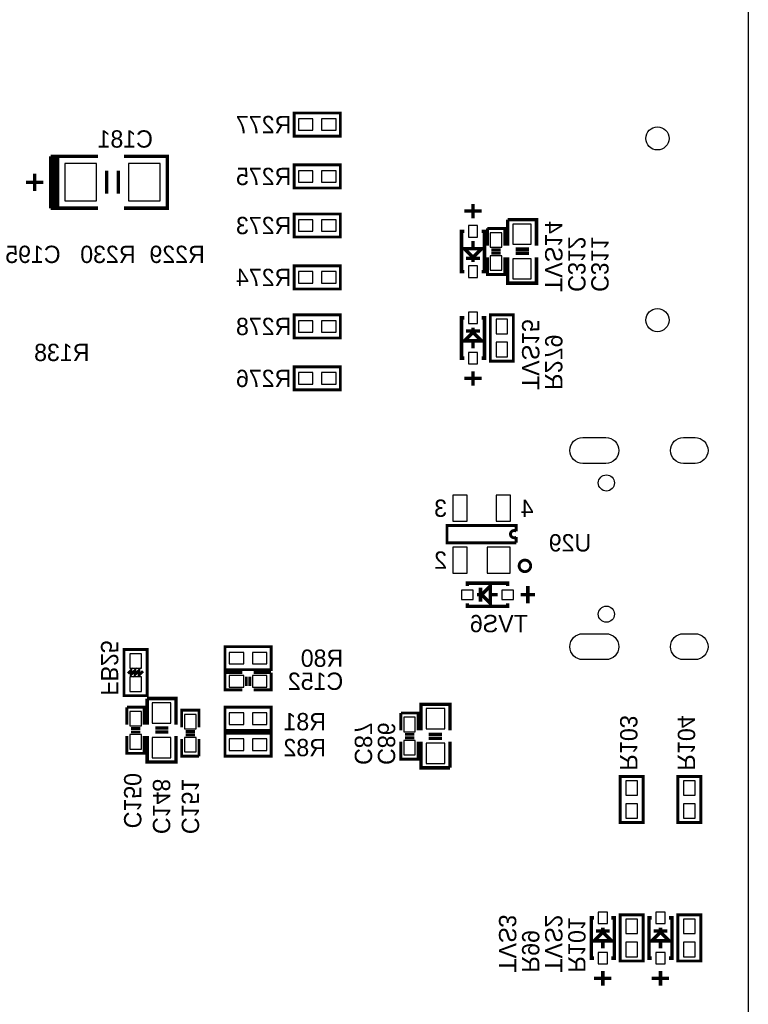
# Model space of a CAD drawing. Extents: x 0 to 80, y 0 to 145.
# Tile 4 of 5: x 48 to 80, y 53 to 97. Entities that reach past the tile are written whole.
import ezdxf

# ---------------------------------------------------------------- set-up
doc = ezdxf.new("R2010")
doc.units = 0
for name, color, linetype in [('BG_OUTLINE', 7, 'CONTINUOUS'), ('PG_SILKSCREEN_BOTTOM', 23, 'CONTINUOUS'), ('PIN_BOTTOM', 132, 'CONTINUOUS'), ('RD_SILKSCREEN_BOTTOM', 23, 'CONTINUOUS')]:
    doc.layers.add(name, color=color, linetype=linetype)

msp = doc.modelspace()

# ---------------------------------------------------------------- linework, layer by layer
at = {"layer": 'BG_OUTLINE'}
msp.add_lwpolyline([(1.999996, 139.999974), (78.068424, 139.999974, -0.414214), (80.06842, 137.999978), (80.06842, 1.999996, -0.414214), (78.068424, 0), (1.999996, 0, -0.414214), (0, 1.999996), (0, 56.291734)], format="xyb", dxfattribs=at)
at = {"layer": 'PG_SILKSCREEN_BOTTOM'}
for points, const_width in [([(62.103, 92.456), (60.071, 92.456), (60.071, 91.44), (62.103, 91.44), (62.103, 92.456)], 0.127), ([(51.1302, 90.551), (49.3522, 90.551)], 0.1524), ([(49.3522, 90.551), (49.3522, 88.265)], 0.1524), ([(49.5046, 90.551), (49.5046, 88.265)], 0.1524), ([(51.435, 90.551), (49.657, 90.551), (49.657, 88.265)], 0.1524), ([(52.578, 88.265), (54.483, 88.265), (54.483, 90.551), (52.578, 90.551)], 0.1524), ([(62.103, 90.17), (60.071, 90.17), (60.071, 89.154), (62.103, 89.154), (62.103, 90.17)], 0.127), ([(48.641, 89.789), (48.641, 89.027)], 0.1524), ([(51.816, 88.9), (51.816, 89.916)], 0.1524), ([(52.324, 88.9), (52.324, 89.916)], 0.1524), ([(48.26, 89.408), (49.022, 89.408)], 0.1524), ([(67.945, 88.4555), (67.945, 87.8205)], 0.1524), ([(49.3522, 88.265), (51.1302, 88.265)], 0.1524), ([(49.657, 88.265), (51.435, 88.265)], 0.1524), ([(62.103, 88.011), (60.071, 88.011), (60.071, 86.995), (62.103, 86.995), (62.103, 88.011)], 0.127), ([(68.326, 88.138), (67.564, 88.138)], 0.1524), ([(69.469, 87.757), (69.469, 86.614)], 0.1524), ([(70.739, 86.614), (70.739, 87.757), (69.469, 87.757)], 0.1524), ([(67.564, 87.249), (67.437, 87.249), (67.437, 85.471), (67.564, 85.471)], 0.1524), ([(68.326, 85.471), (68.453, 85.471), (68.453, 87.249), (68.326, 87.249)], 0.1524), ([(68.58, 87.376), (68.58, 86.614)], 0.127), ([(69.342, 86.614), (69.342, 87.376), (68.58, 87.376)], 0.127), ([(67.945, 86.5124), (67.945, 86.8172)], 0.1524), ([(67.691, 86.487), (68.326, 86.487), (67.945, 86.106), (67.564, 86.487), (67.691, 86.487)], 0.1524), ([(68.7578, 86.4362), (69.1642, 86.4362)], 0.127), ([(68.7578, 86.2838), (69.1642, 86.2838)], 0.127), ([(69.8246, 86.4616), (70.4088, 86.4616)], 0.1524), ([(69.8246, 86.2838), (70.4088, 86.2838)], 0.1524), ([(67.6402, 86.0552), (68.2498, 86.0552)], 0.1524), ([(67.945, 86.106), (67.945, 85.9028)], 0.1524), ([(68.58, 86.106), (68.58, 85.344), (69.342, 85.344), (69.342, 86.106)], 0.127), ([(69.469, 86.106), (69.469, 84.963), (70.739, 84.963), (70.739, 86.106)], 0.1524), ([(62.103, 85.725), (60.071, 85.725), (60.071, 84.709), (62.103, 84.709), (62.103, 85.725)], 0.127), ([(62.103, 83.566), (60.071, 83.566), (60.071, 82.55), (62.103, 82.55), (62.103, 83.566)], 0.127), ([(67.564, 83.439), (67.437, 83.439), (67.437, 81.661), (67.564, 81.661)], 0.1524), ([(68.326, 81.661), (68.453, 81.661), (68.453, 83.439), (68.326, 83.439)], 0.1524), ([(68.707, 83.566), (68.707, 81.534), (69.723, 81.534), (69.723, 83.566), (68.707, 83.566)], 0.127), ([(68.199, 82.423), (67.564, 82.423), (67.945, 82.804), (68.326, 82.423), (68.199, 82.423)], 0.1524), ([(68.2498, 82.8548), (67.6402, 82.8548)], 0.1524), ([(67.945, 82.804), (67.945, 83.0072)], 0.1524), ([(67.945, 82.3976), (67.945, 82.0928)], 0.1524), ([(62.103, 81.28), (60.071, 81.28), (60.071, 80.264), (62.103, 80.264), (62.103, 81.28)], 0.127), ([(67.945, 80.4545), (67.945, 81.0895)], 0.1524), ([(67.564, 80.772), (68.326, 80.772)], 0.1524), ([(69.85, 73.533), (66.802, 73.533), (66.802, 74.295), (69.85, 74.295), (69.85, 74.041)], 0.127), ([(69.85, 73.787), (69.85, 73.533)], 0.127), ([(69.469, 71.628), (69.469, 71.755), (67.691, 71.755), (67.691, 71.628)], 0.1524), ([(68.2752, 71.5518), (68.2752, 70.9422)], 0.1524), ([(68.707, 71.501), (68.707, 70.866), (68.326, 71.247), (68.707, 71.628), (68.707, 71.501)], 0.1524), ([(70.358, 70.866), (70.358, 71.628)], 0.1524), ([(68.326, 71.247), (68.1228, 71.247)], 0.1524), ([(68.7324, 71.247), (69.0372, 71.247)], 0.1524), ([(70.6755, 71.247), (70.0405, 71.247)], 0.1524), ([(67.691, 70.866), (67.691, 70.739), (69.469, 70.739), (69.469, 70.866)], 0.1524), ([(59.055, 68.961), (57.023, 68.961), (57.023, 67.945), (59.055, 67.945), (59.055, 68.961)], 0.127), ([(52.578, 68.834), (52.578, 66.802), (53.594, 66.802), (53.594, 68.834), (52.578, 68.834)], 0.127), ([(52.7558, 67.7799), (52.8828, 67.9069), (52.8828, 67.7291), (53.0606, 67.9069), (53.0606, 67.7291), (53.2384, 67.9069), (53.2384, 67.7291), (53.2638, 67.7291), (53.4162, 67.8815)], 0.127), ([(57.785, 67.818), (57.023, 67.818), (57.023, 67.056), (57.785, 67.056)], 0.127), ([(57.9628, 67.6402), (57.9628, 67.2338)], 0.127), ([(58.1152, 67.6402), (58.1152, 67.2338)], 0.127), ([(59.055, 67.818), (58.293, 67.818)], 0.127), ([(58.293, 67.056), (59.055, 67.056), (59.055, 67.818)], 0.127), ([(52.705, 66.294), (52.705, 65.532)], 0.127), ([(53.467, 65.532), (53.467, 66.294), (52.705, 66.294)], 0.127), ([(53.594, 66.675), (53.594, 65.532)], 0.1524), ([(54.864, 65.532), (54.864, 66.675), (53.594, 66.675)], 0.1524), ([(57.023, 65.278), (59.055, 65.278), (59.055, 66.294), (57.023, 66.294), (57.023, 65.278)], 0.127), ([(66.929, 65.278), (66.929, 66.421), (65.659, 66.421), (65.659, 65.278)], 0.1524), ([(55.88, 65.405), (55.88, 66.167), (55.118, 66.167), (55.118, 65.405)], 0.127), ([(64.77, 66.04), (64.77, 65.278)], 0.127), ([(65.532, 65.278), (65.532, 66.04), (64.77, 66.04)], 0.127), ([(52.705, 65.024), (52.705, 64.262), (53.467, 64.262), (53.467, 65.024)], 0.127), ([(52.8828, 65.3542), (53.2892, 65.3542)], 0.127), ([(52.8828, 65.2018), (53.2892, 65.2018)], 0.127), ([(53.594, 65.024), (53.594, 63.881), (54.864, 63.881), (54.864, 65.024)], 0.1524), ([(53.9496, 65.3796), (54.5338, 65.3796)], 0.1524), ([(53.9496, 65.2018), (54.5338, 65.2018)], 0.1524), ([(55.7022, 65.2272), (55.2958, 65.2272)], 0.127), ([(55.7022, 65.0748), (55.2958, 65.0748)], 0.127), ([(59.055, 65.151), (57.023, 65.151), (57.023, 64.135), (59.055, 64.135), (59.055, 65.151)], 0.127), ([(64.9478, 65.1002), (65.3542, 65.1002)], 0.127), ([(66.5734, 65.1002), (65.9892, 65.1002)], 0.1524), ([(55.118, 64.897), (55.118, 64.135), (55.88, 64.135)], 0.127), ([(55.88, 64.135), (55.88, 64.897)], 0.127), ([(64.77, 64.77), (64.77, 64.008), (65.532, 64.008), (65.532, 64.77)], 0.127), ([(64.9478, 64.9478), (65.3542, 64.9478)], 0.127), ([(65.659, 64.77), (65.659, 63.627), (66.929, 63.627)], 0.1524), ([(66.5734, 64.9224), (65.9892, 64.9224)], 0.1524), ([(66.929, 63.627), (66.929, 64.77)], 0.1524), ([(74.422, 63.246), (74.422, 61.214), (75.438, 61.214), (75.438, 63.246), (74.422, 63.246)], 0.127), ([(76.962, 63.246), (76.962, 61.214), (77.978, 61.214), (77.978, 63.246), (76.962, 63.246)], 0.127), ([(73.279, 57.023), (73.152, 57.023), (73.152, 55.245), (73.279, 55.245)], 0.1524), ([(74.041, 55.245), (74.168, 55.245), (74.168, 57.023), (74.041, 57.023)], 0.1524), ([(74.422, 57.15), (74.422, 55.118), (75.438, 55.118), (75.438, 57.15), (74.422, 57.15)], 0.127), ([(75.819, 57.023), (75.692, 57.023), (75.692, 55.245), (75.819, 55.245)], 0.1524), ([(76.581, 55.245), (76.708, 55.245), (76.708, 57.023), (76.581, 57.023)], 0.1524), ([(76.962, 57.15), (76.962, 55.118), (77.978, 55.118), (77.978, 57.15), (76.962, 57.15)], 0.127), ([(73.914, 56.007), (73.279, 56.007), (73.66, 56.388), (74.041, 56.007), (73.914, 56.007)], 0.1524), ([(73.9648, 56.4388), (73.3552, 56.4388)], 0.1524), ([(73.66, 56.388), (73.66, 56.5912)], 0.1524), ([(76.454, 56.007), (75.819, 56.007), (76.2, 56.388), (76.581, 56.007), (76.454, 56.007)], 0.1524), ([(76.5048, 56.4388), (75.8952, 56.4388)], 0.1524), ([(76.2, 56.388), (76.2, 56.5912)], 0.1524), ([(73.66, 55.9816), (73.66, 55.6768)], 0.1524), ([(76.2, 55.9816), (76.2, 55.6768)], 0.1524), ([(73.66, 54.0385), (73.66, 54.6735)], 0.1524), ([(76.2, 54.0385), (76.2, 54.6735)], 0.1524), ([(73.279, 54.356), (74.041, 54.356)], 0.1524), ([(75.819, 54.356), (76.581, 54.356)], 0.1524)]:
    msp.add_lwpolyline(points, dxfattribs=dict(at, const_width=const_width))
at = {"layer": 'PG_SILKSCREEN_BOTTOM', "const_width": 0.127}
for points in [[(69.85, 74.041, 2), (69.85, 73.787)], [(70.485, 72.517, 1), (69.977, 72.517, 1), (70.485, 72.517)]]:
    msp.add_lwpolyline(points, format="xyb", dxfattribs=at)
at = {"layer": 'PIN_BOTTOM'}
for points in [[(60.8965, 91.694), (60.8965, 92.202), (60.2615, 92.202), (60.2615, 91.694)], [(61.9125, 91.694), (61.9125, 92.202), (61.2775, 92.202), (61.2775, 91.694)], [(49.9745, 90.2335), (49.9745, 88.5825), (51.3715, 88.5825), (51.3715, 90.2335)], [(52.7685, 90.2335), (52.7685, 88.5825), (54.1655, 88.5825), (54.1655, 90.2335)], [(60.8965, 89.408), (60.8965, 89.916), (60.2615, 89.916), (60.2615, 89.408)], [(61.9125, 89.408), (61.9125, 89.916), (61.2775, 89.916), (61.2775, 89.408)], [(60.8965, 87.249), (60.8965, 87.757), (60.2615, 87.757), (60.2615, 87.249)], [(61.9125, 87.249), (61.9125, 87.757), (61.2775, 87.757), (61.2775, 87.249)], [(68.1482, 86.995), (68.1482, 87.503), (67.7418, 87.503), (67.7418, 86.995)], [(69.215, 87.1855), (68.707, 87.1855), (68.707, 86.5505), (69.215, 86.5505)], [(70.5104, 87.5665), (69.6976, 87.5665), (69.6976, 86.6775), (70.5104, 86.6775)], [(69.215, 86.1695), (68.707, 86.1695), (68.707, 85.5345), (69.215, 85.5345)], [(70.5104, 86.0425), (69.6976, 86.0425), (69.6976, 85.1535), (70.5104, 85.1535)], [(60.8965, 84.963), (60.8965, 85.471), (60.2615, 85.471), (60.2615, 84.963)], [(61.9125, 84.963), (61.9125, 85.471), (61.2775, 85.471), (61.2775, 84.963)], [(68.1482, 85.217), (68.1482, 85.725), (67.7418, 85.725), (67.7418, 85.217)], [(67.7418, 83.693), (67.7418, 83.185), (68.1482, 83.185), (68.1482, 83.693)], [(60.8965, 82.804), (60.8965, 83.312), (60.2615, 83.312), (60.2615, 82.804)], [(61.9125, 82.804), (61.9125, 83.312), (61.2775, 83.312), (61.2775, 82.804)], [(69.469, 83.3755), (68.961, 83.3755), (68.961, 82.7405), (69.469, 82.7405)], [(69.469, 82.3595), (68.961, 82.3595), (68.961, 81.7245), (69.469, 81.7245)], [(67.7418, 81.915), (67.7418, 81.407), (68.1482, 81.407), (68.1482, 81.915)], [(60.8965, 80.518), (60.8965, 81.026), (60.2615, 81.026), (60.2615, 80.518)], [(61.9125, 80.518), (61.9125, 81.026), (61.2775, 81.026), (61.2775, 80.518)], [(67.691, 74.4855), (67.691, 75.6285), (67.056, 75.6285), (67.056, 74.4855)], [(69.596, 74.4855), (69.596, 75.6285), (68.961, 75.6285), (68.961, 74.4855)], [(67.691, 72.1995), (67.691, 73.3425), (67.056, 73.3425), (67.056, 72.1995)], [(69.58076, 72.1995), (69.58076, 73.3425), (68.56476, 73.3425), (68.56476, 72.1995)], [(67.437, 71.0438), (67.945, 71.0438), (67.945, 71.4502), (67.437, 71.4502)], [(69.215, 71.0438), (69.723, 71.0438), (69.723, 71.4502), (69.215, 71.4502)], [(53.34, 68.6435), (52.832, 68.6435), (52.832, 68.0085), (53.34, 68.0085)], [(57.8485, 68.199), (57.8485, 68.707), (57.2135, 68.707), (57.2135, 68.199)], [(58.8645, 68.199), (58.8645, 68.707), (58.2295, 68.707), (58.2295, 68.199)], [(57.8485, 67.183), (57.8485, 67.691), (57.2135, 67.691), (57.2135, 67.183)], [(58.8645, 67.183), (58.8645, 67.691), (58.2295, 67.691), (58.2295, 67.183)], [(53.34, 67.6275), (52.832, 67.6275), (52.832, 66.9925), (53.34, 66.9925)], [(54.6354, 66.4845), (53.8226, 66.4845), (53.8226, 65.5955), (54.6354, 65.5955)], [(53.34, 66.1035), (52.832, 66.1035), (52.832, 65.4685), (53.34, 65.4685)], [(55.245, 65.3415), (55.753, 65.3415), (55.753, 65.9765), (55.245, 65.9765)], [(57.2135, 66.04), (57.2135, 65.532), (57.8485, 65.532), (57.8485, 66.04)], [(58.2295, 66.04), (58.2295, 65.532), (58.8645, 65.532), (58.8645, 66.04)], [(65.8876, 65.3415), (66.7004, 65.3415), (66.7004, 66.2305), (65.8876, 66.2305)], [(65.405, 65.8495), (64.897, 65.8495), (64.897, 65.2145), (65.405, 65.2145)], [(53.34, 65.0875), (52.832, 65.0875), (52.832, 64.4525), (53.34, 64.4525)], [(54.6354, 64.9605), (53.8226, 64.9605), (53.8226, 64.0715), (54.6354, 64.0715)], [(55.245, 64.3255), (55.753, 64.3255), (55.753, 64.9605), (55.245, 64.9605)], [(57.8485, 64.389), (57.8485, 64.897), (57.2135, 64.897), (57.2135, 64.389)], [(58.8645, 64.389), (58.8645, 64.897), (58.2295, 64.897), (58.2295, 64.389)], [(65.405, 64.8335), (64.897, 64.8335), (64.897, 64.1985), (65.405, 64.1985)], [(65.8876, 63.8175), (66.7004, 63.8175), (66.7004, 64.7065), (65.8876, 64.7065)], [(75.184, 63.0555), (74.676, 63.0555), (74.676, 62.4205), (75.184, 62.4205)], [(77.724, 63.0555), (77.216, 63.0555), (77.216, 62.4205), (77.724, 62.4205)], [(75.184, 62.0395), (74.676, 62.0395), (74.676, 61.4045), (75.184, 61.4045)], [(77.724, 62.0395), (77.216, 62.0395), (77.216, 61.4045), (77.724, 61.4045)], [(73.4568, 57.277), (73.4568, 56.769), (73.8632, 56.769), (73.8632, 57.277)], [(75.9968, 57.277), (75.9968, 56.769), (76.4032, 56.769), (76.4032, 57.277)], [(75.184, 56.9595), (74.676, 56.9595), (74.676, 56.3245), (75.184, 56.3245)], [(77.724, 56.9595), (77.216, 56.9595), (77.216, 56.3245), (77.724, 56.3245)], [(75.184, 55.9435), (74.676, 55.9435), (74.676, 55.3085), (75.184, 55.3085)], [(77.724, 55.9435), (77.216, 55.9435), (77.216, 55.3085), (77.724, 55.3085)], [(73.4568, 55.499), (73.4568, 54.991), (73.8632, 54.991), (73.8632, 55.499)], [(75.9968, 55.499), (75.9968, 54.991), (76.4032, 54.991), (76.4032, 55.499)]]:
    msp.add_lwpolyline(points, close=True, dxfattribs=at)
for points in [[(72.780398, 78.170532), (73.796398, 78.170532, -1), (73.796398, 77.027532), (72.780398, 77.027532, -1)], [(77.214476, 78.170532), (77.722476, 78.170532, -1), (77.722476, 77.027532), (77.214476, 77.027532, -1)], [(72.780398, 69.530468), (73.796398, 69.530468, -1), (73.796398, 68.387468), (72.780398, 68.387468, -1)], [(77.214476, 69.530468), (77.722476, 69.530468, -1), (77.722476, 68.387468), (77.214476, 68.387468, -1)]]:
    msp.add_lwpolyline(points, format="xyb", close=True, dxfattribs=at)
for centre, radius in [((76.068428, 91.336622), 0.508), ((76.068428, 83.336638), 0.508), ((73.818496, 76.169012), 0.3556), ((73.818496, 70.388988), 0.3556)]:
    msp.add_circle(centre, radius, dxfattribs=at)

# ---------------------------------------------------------------- texts
at = {"layer": 'PG_SILKSCREEN_BOTTOM', "text_generation_flag": 2}
for s, p in [('3', (66.802, 74.676)), ('4', (70.612, 74.676)), ('2', (66.802, 72.39))]:
    msp.add_text(s, height=0.762, dxfattribs=at).set_placement(p)
at = {"layer": 'RD_SILKSCREEN_BOTTOM', "text_generation_flag": 2}
for s, p in [('R277', (59.944, 91.567)), ('C181', (53.848, 90.932)), ('R275', (59.944, 89.281)), ('R273', (59.944, 87.122)), ('C195', (49.784, 85.852)), ('R230', (53.086, 85.852)), ('R229', (56.134, 85.852)), ('R274', (59.944, 84.836)), ('R278', (59.944, 82.677)), ('R138', (51.054, 81.534)), ('R276', (59.944, 80.391)), ('U29', (73.152, 73.152)), ('TVS6', (70.358, 69.596)), ('R80', (62.23, 68.072)), ('C152', (62.23, 67.056)), ('R81', (61.468, 65.278)), ('R82', (61.468, 64.135))]:
    msp.add_text(s, height=0.762, dxfattribs=at).set_placement(p)
for s, p in [('TVS14', (71.12, 84.582)), ('C312', (72.136, 84.582)), ('C311', (73.152, 84.582)), ('TVS15', (70.104, 80.264)), ('R279', (71.12, 80.264)), ('FB25', (51.562, 66.802)), ('C87', (62.738, 63.754)), ('C86', (63.754, 63.754)), ('R103', (74.422, 63.5)), ('R104', (76.962, 63.5)), ('C150', (52.578, 60.96)), ('C148', (53.848, 60.706)), ('C151', (55.118, 60.706)), ('TVS3', (69.088, 54.61)), ('TVS2', (71.12, 54.61)), ('R101', (72.136, 54.61)), ('R99', (70.104, 54.61))]:
    msp.add_text(s, height=0.762, rotation=270, dxfattribs=at).set_placement(p)

doc.saveas('drawing.dxf')
